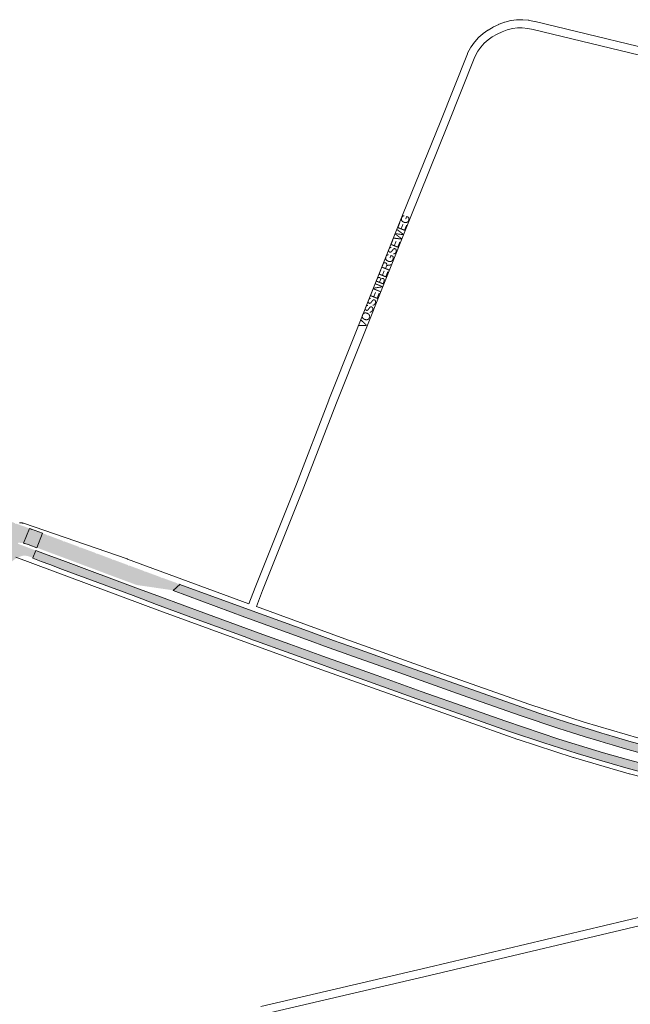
# Paper-space layout 'Layout1' of a CAD drawing. Header units: metres. Extents: x 123097 to 144122, y 392739 to 407589.
# Tile 218 of 256: x 131099 to 131628, y 400455 to 401308. Entities that reach past the tile are written whole.
import ezdxf
from ezdxf.enums import TextEntityAlignment as Align

# ---------------------------------------------------------------- set-up
doc = ezdxf.new("R2010")
doc.units = ezdxf.units.M
doc.header["$MEASUREMENT"] = 0
for name, color, linetype, lineweight in [('gs-anno-wegen algemeen tekst', 7, 'Continuous', 0), ('gs-knt-fietspaden', 7, 'Continuous', 0), ('gs-knt-hoofdweg', 7, 'Continuous', 0), ('ir-ARC-asfalt-hoofdwegen-te inspecteren', 5, 'Continuous', 0)]:
    doc.layers.add(name, color=color, linetype=linetype, lineweight=lineweight)
doc.styles.add('Style-Arial', font='arial.ttf')

psp = doc.layouts.get("Layout1")

# ---------------------------------------------------------------- hatches: boundary and pattern name
at = {"layer": 'ir-ARC-asfalt-hoofdwegen-te inspecteren', "linetype": 'Continuous', "lineweight": 13}
h = psp.add_hatch(color=5, dxfattribs=at)
h.paths.add_polyline_path([(131067.009, 400838.603, 0.1832835), (131066.673, 400849.174), (131066.699, 400849.116), (131067.065, 400849.277), (131066.763, 400849.963), (131066.397, 400849.802), (131066.426, 400849.736, 0.187566), (131058.626, 400857.217), (131062.41, 400866.861), (131070.896, 400863.656), (131073.708, 400862.594), (131074.944, 400862.176), (131076.212, 400861.866, 0.3394882), (131078.036, 400862.825, 0.2371294), (131077.803, 400865.022), (131076.62, 400866.672), (131075.314, 400868.227), (131073.351, 400870.2), (131071.676, 400871.667, 0.051778), (131068.286, 400873.814), (131066.968, 400874.469), (131065.631, 400875.068), (131068.261, 400881.772), (131073.96, 400879.63), (131080.624, 400877.124), (131080.478, 400876.76), (131081.175, 400876.481), (131081.323, 400876.853), (131092.26, 400872.484), (131095.56, 400871.166), (131095.207, 400871.292), (131095.073, 400870.915), (131095.779, 400870.663), (131095.913, 400871.04), (131095.56, 400871.166), (131107.493, 400866.925), (131102.427, 400854.015, 0.0419217), (131098.061, 400854.425, 0.8160565), (131097.843, 400853.455), (131102.416, 400851.739), (131112.986, 400847.775), (131110.469, 400841.36), (131107.452, 400842.474, 0.0410658), (131105.338, 400843.031), (131105.339, 400843.036), (131105.008, 400843.085, 0.0014217), (131104.933, 400843.096), (131104.597, 400843.146), (131104.596, 400843.141, 0.0458809), (131102.156, 400843.208, 0.1081356), (131095.354, 400840.544, 0.0334291), (131093.775, 400839.428), (131093.772, 400839.432), (131093.517, 400839.213, 0.0011484), (131093.466, 400839.17), (131093.202, 400838.944), (131093.205, 400838.94, 0.0445317), (131091.455, 400837.054), (131091.711, 400836.895, 0.0282996), (131090.691, 400835.415), (131077.698, 400840.003), (131077.985, 400840.815, 0.8780687), (131076.14, 400841.702, 0.0433068), (131074.485, 400838.033), (131073.677, 400835.742), (131066.871, 400838.221), (131067.009, 400838.603), (131066.886, 400838.249), (131067.263, 400838.117), (131067.51, 400838.825), (131067.132, 400838.957)])
h.paths.add_polyline_path([(131086.315, 400858.323), (131085.941, 400858.738), (131086.498, 400858.789), (131086.872, 400858.373)], flags=16)
psp.add_hatch(color=5, dxfattribs=at).paths.add_polyline_path([(131107.891, 400852.403, 0.04676), (131103.209, 400853.862, 0.0075987), (131102.427, 400854.015), (131107.493, 400866.925), (131108.681, 400866.503), (131108.543, 400866.134), (131109.245, 400865.871), (131109.385, 400866.245), (131118.841, 400862.695), (131113.92, 400850.154)])
at = {"layer": 'ir-ARC-asfalt-hoofdwegen-te inspecteren', "linetype": 'Continuous', "lineweight": 13, "extrusion": (0, 0, -1)}
h = psp.add_hatch(color=5, dxfattribs=at)
h.paths.add_polyline_path([(-131232.034, 400812.963), (-131230.531, 400813.409), (-131228.99, 400813.693), (-131201.381, 400817.713), (-131200.519, 400817.894), (-131199.676, 400818.143), (-131181, 400825.039), (-131139.49, 400840.617), (-131113.92, 400850.154), (-131118.841, 400862.695), (-131122.758, 400861.224), (-131122.624, 400860.868), (-131123.326, 400860.603), (-131123.46, 400860.961), (-131137.126, 400855.83), (-131136.774, 400855.96), (-131136.636, 400855.585), (-131137.339, 400855.325), (-131137.478, 400855.7), (-131150.794, 400850.761), (-131150.659, 400850.4), (-131151.362, 400850.138), (-131151.497, 400850.5), (-131165.081, 400845.462), (-131164.941, 400845.09), (-131165.643, 400844.826), (-131165.784, 400845.2), (-131179.396, 400840.08), (-131179.044, 400840.21), (-131178.906, 400839.834), (-131179.609, 400839.575), (-131179.748, 400839.95), (-131193.093, 400835.015), (-131192.958, 400834.651), (-131193.661, 400834.391), (-131193.797, 400834.755), (-131221.587, 400824.478), (-131221.235, 400824.607), (-131221.097, 400824.231), (-131221.802, 400823.973), (-131221.939, 400824.349), (-131221.587, 400824.478), (-131237.985, 400818.49)])
h.paths.add_polyline_path([(-131207.691, 400829.184), (-131207.83, 400829.559), (-131207.126, 400829.819), (-131206.988, 400829.443)], flags=16)
h.paths.add_polyline_path([(-131235.904, 400818.812), (-131236.041, 400819.187), (-131235.337, 400819.445), (-131235.2, 400819.069)], flags=16)
at = {"layer": 'ir-ARC-asfalt-hoofdwegen-te inspecteren', "linetype": 'Continuous', "lineweight": 13}
for points in [[(131946.809, 400607.864), (131934.819, 400608.037), (131905.982, 400609.923), (131876.94, 400612.505), (131847.235, 400615.718), (131817.507, 400619.438), (131785.132, 400624.32), (131765.386, 400627.815), (131737.264, 400632.859), (131709.33, 400638.359), (131653.226, 400651.706), (131624.269, 400659.482), (131612.383, 400662.821), (131603.541, 400665.43), (131582.133, 400671.748), (131553.127, 400681.03), (131523.585, 400691.032), (131495.879, 400700.734), (131443.317, 400719.388), (131368.336, 400746.103), (131360.648, 400748.876), (131329.899, 400759.969), (131304.192, 400769.296), (131301.744, 400770.185), (131293.572, 400773.15), (131256.012, 400786.859), (131217.721, 400800.981), (131197.241, 400808.651), (131136.132, 400831.416), (131125.232, 400835.515), (131117.648, 400838.325), (131110.366, 400841.023), (131110.469, 400841.36), (131112.986, 400847.775), (131120.65, 400844.901), (131138.621, 400838.161), (131199.658, 400815.46), (131221.074, 400807.495), (131258.65, 400793.65), (131304.241, 400777.023), (131306.688, 400776.13), (131333.161, 400766.476), (131361.659, 400756.257), (131408.853, 400739.333), (131447.093, 400725.693), (131488.157, 400711.123), (131520.382, 400699.808), (131566.319, 400684.328), (131598.182, 400674.482), (131604.91, 400672.555), (131626.765, 400666.296), (131654.827, 400658.783), (131685.158, 400651.309), (131716.187, 400644.319), (131744.983, 400638.717), (131774.901, 400633.384), (131803.465, 400628.735), (131818.902, 400626.569), (131858.31, 400621.741), (131858.356, 400622.392), (131873.092, 400620.818), (131888.201, 400619.341), (131902.927, 400618.056), (131918.037, 400616.883), (131933.132, 400616.027), (131947.289, 400615.441)], [(131237.948, 400818.36), (131297.408, 400796.61), (131351.715, 400776.914), (131351.75, 400776.901), (131370.982, 400769.82), (131390.983, 400762.764), (131432.002, 400748.105), (131484.955, 400729.322), (131549.807, 400706.582), (131564.834, 400701.63), (131579.389, 400696.954), (131591.604, 400693.131), (131603.563, 400689.484), (131607.692, 400688.259), (131615.292, 400686.004), (131626.82, 400682.683), (131638.743, 400679.357), (131640.811, 400678.799), (131638.858, 400671.827), (131636.53, 400672.458), (131624.114, 400675.932), (131612.476, 400679.288), (131606.45, 400681.074), (131600.778, 400682.755), (131589.032, 400686.331), (131577.227, 400690.018), (131566.166, 400693.558), (131555.056, 400697.194), (131543.9, 400700.926), (131532.696, 400704.754), (131482.499, 400722.416), (131431.57, 400740.476), (131388.236, 400755.995), (131363.262, 400764.992), (131350.899, 400769.446), (131294.107, 400790.057), (131232.034, 400812.963), (131237.985, 400818.49)]]:
    psp.add_hatch(color=5, dxfattribs=at).paths.add_polyline_path(points, flags=0)

# ---------------------------------------------------------------- linework, layer by layer
at = {"layer": 'gs-knt-fietspaden', "color": 7, "linetype": 'Continuous', "flags": 128}
for points in [[(131297.64, 400801.564), (131303.015, 400815.618), (131303.033, 400815.665), (131338.809, 400905.265), (131366.895, 400978.095), (131366.91, 400978.133), (131431.358, 401139.559), (131431.365, 401139.576), (131463.311, 401218.454), (131487.032, 401278.119), (131487.087, 401278.249), (131487.147, 401278.377), (131487.213, 401278.503), (131490.115, 401283.823), (131490.181, 401283.939), (131490.251, 401284.052), (131490.326, 401284.163), (131493.093, 401288.093), (131493.175, 401288.204), (131493.261, 401288.312), (131493.351, 401288.417), (131496.562, 401291.994), (131496.662, 401292.1), (131496.765, 401292.202), (131496.873, 401292.3), (131500.506, 401295.453), (131500.6, 401295.531), (131500.695, 401295.606), (131500.794, 401295.677), (131504.703, 401298.414), (131504.816, 401298.49), (131504.932, 401298.562), (131509.328, 401301.156), (131509.459, 401301.23), (131509.593, 401301.297), (131514.21, 401303.513), (131514.344, 401303.574), (131514.481, 401303.63), (131519.238, 401305.44), (131519.352, 401305.481), (131519.468, 401305.518), (131519.585, 401305.551), (131524.523, 401306.863), (131524.678, 401306.901), (131524.834, 401306.931), (131524.992, 401306.954), (131529.654, 401307.532), (131529.799, 401307.547), (131529.944, 401307.556), (131530.089, 401307.559), (131534.736, 401307.555), (131534.854, 401307.553), (131534.972, 401307.547), (131535.09, 401307.537), (131540.171, 401307.018), (131540.297, 401307.003), (131540.422, 401306.983), (131540.547, 401306.959), (131545.562, 401305.888), (131545.651, 401305.867)], [(131545.651, 401305.867), (131679.627, 401273.599), (131679.665, 401273.59), (132192.897, 401143.874), (132198.382, 401142.723), (132203.875, 401142.014), (132209.499, 401141.732), (132615.434, 401131.769)], [(132191.246, 401137.05), (131677.964, 401266.779), (131544.051, 401299.032), (131539.268, 401300.054), (131534.553, 401300.535), (131530.301, 401300.539), (131526.094, 401300.017), (131521.564, 401298.814), (131517.115, 401297.121), (131512.766, 401295.034), (131508.617, 401292.585), (131504.97, 401290.031), (131501.64, 401287.141), (131498.714, 401283.882), (131496.181, 401280.285), (131493.477, 401275.328), (131469.83, 401215.85), (131469.821, 401215.829), (131437.875, 401136.948), (131373.438, 400975.55), (131345.351, 400902.72), (131345.336, 400902.682), (131309.562, 400813.086), (131304.233, 400799.151)], [(131308.117, 400452.721), (131452.613, 400486.493), (131657.251, 400535.015)], [(131658.873, 400528.185), (131454.227, 400479.661), (131454.216, 400479.658), (131315.398, 400447.213)]]:
    psp.add_lwpolyline(points, dxfattribs=at)
at = {"layer": 'gs-knt-hoofdweg', "color": 7, "linetype": 'Continuous', "flags": 128}
for points in [[(131098.887, 400871.734), (131099.276, 400871.766), (131099.666, 400871.78), (131100.056, 400871.774), (131100.446, 400871.749), (131100.833, 400871.705), (131101.218, 400871.643), (131101.6, 400871.562), (131101.977, 400871.462), (131102.349, 400871.344), (131192.255, 400840.395), (131192.418, 400840.337), (131297.64, 400801.564)], [(131676.063, 400641.808), (131627.388, 400654.226), (131627.13, 400654.296), (131578.897, 400668.332), (131578.642, 400668.411), (131530.903, 400684.049), (131530.743, 400684.103), (131483.557, 400700.671), (131483.543, 400700.677), (131351.893, 400747.681), (131220.557, 400795.556), (131095.616, 400842.039)], [(131304.233, 400799.151), (131380.819, 400771.307), (131460.952, 400742.638), (131541.23, 400714.38), (131588.209, 400698.991), (131635.621, 400685.192)]]:
    psp.add_lwpolyline(points, dxfattribs=at)
at = {"layer": 'ir-ARC-asfalt-hoofdwegen-te inspecteren', "color": 5, "linetype": 'Continuous', "lineweight": 13}
psp.add_lwpolyline([(131107.891, 400852.403, 0.04676), (131103.209, 400853.862, 0.0075987), (131102.427, 400854.015), (131107.493, 400866.925), (131108.681, 400866.503), (131108.543, 400866.134), (131109.245, 400865.871), (131109.385, 400866.245), (131118.841, 400862.695), (131113.92, 400850.154)], format="xyb", close=True, dxfattribs=at)
for points in [[(131654.827, 400658.783), (131626.765, 400666.296), (131604.91, 400672.555), (131598.182, 400674.482), (131566.319, 400684.328), (131520.382, 400699.808), (131488.157, 400711.123), (131447.093, 400725.693), (131408.853, 400739.333), (131361.659, 400756.257), (131333.161, 400766.476), (131306.688, 400776.13), (131304.241, 400777.023), (131258.65, 400793.65), (131221.074, 400807.495), (131199.658, 400815.46), (131138.621, 400838.161), (131120.65, 400844.901), (131112.986, 400847.775), (131110.469, 400841.36), (131110.366, 400841.023), (131117.648, 400838.325), (131125.232, 400835.515), (131136.132, 400831.416), (131197.241, 400808.651), (131217.721, 400800.981), (131256.012, 400786.859), (131293.572, 400773.15), (131301.744, 400770.185), (131304.192, 400769.296), (131329.899, 400759.969), (131360.648, 400748.876), (131368.336, 400746.103), (131443.317, 400719.388), (131495.879, 400700.734), (131523.585, 400691.032), (131553.127, 400681.03), (131582.133, 400671.748), (131603.541, 400665.43), (131612.383, 400662.821), (131624.269, 400659.482), (131653.226, 400651.706)], [(131636.53, 400672.458), (131624.114, 400675.932), (131612.476, 400679.288), (131606.45, 400681.074), (131600.778, 400682.755), (131589.032, 400686.331), (131577.227, 400690.018), (131566.166, 400693.558), (131555.056, 400697.194), (131543.9, 400700.926), (131532.696, 400704.754), (131482.499, 400722.416), (131431.57, 400740.476), (131388.236, 400755.995), (131363.262, 400764.992), (131350.899, 400769.446), (131294.107, 400790.057), (131232.034, 400812.963), (131237.985, 400818.49), (131237.948, 400818.36), (131297.408, 400796.61), (131351.715, 400776.914), (131351.75, 400776.901), (131370.982, 400769.82), (131390.983, 400762.764), (131432.002, 400748.105), (131484.955, 400729.322), (131549.807, 400706.582), (131564.834, 400701.63), (131579.389, 400696.954), (131591.604, 400693.131), (131603.563, 400689.484), (131607.692, 400688.259), (131615.292, 400686.004), (131626.82, 400682.683), (131638.743, 400679.357)]]:
    psp.add_lwpolyline(points, dxfattribs=at)

# ---------------------------------------------------------------- texts
at = {"layer": 'gs-anno-wegen algemeen tekst', "color": 7, "style": 'Style-Arial'}
psp.add_text('VOSSENBERGSEWEG', height=7, rotation=68.03615, dxfattribs=at).set_placement((131414.858, 401089.63), align=Align.MIDDLE_CENTER)

doc.saveas('drawing.dxf')
